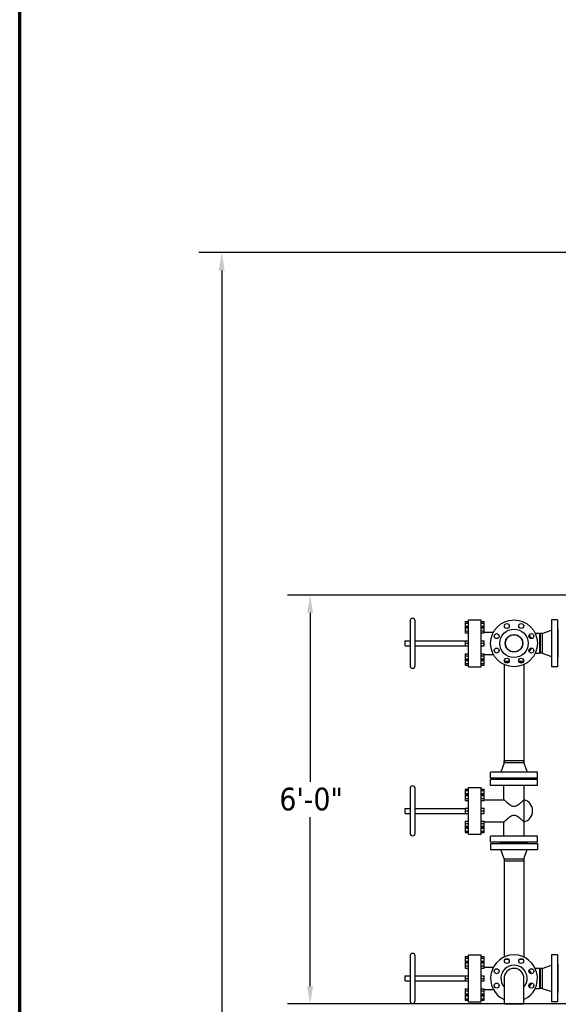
# Model space of a CAD drawing. Header units: inches. Extents: x 24 to 1128, y -94 to 748.
# Tile 13 of 256: x 24 to 119, y 285 to 458. Entities that reach past the tile are written whole.
import ezdxf

# ---------------------------------------------------------------- set-up
doc = ezdxf.new("R2010")
doc.units = ezdxf.units.IN
doc.header["$LTSCALE"] = 32
doc.header["$MEASUREMENT"] = 0
for name, color, linetype, lineweight in [('Border (ANSI)', 7, 'Continuous', 70), ('Dimension (ANSI)', 7, 'Continuous', 25), ('Visible (ANSI)', 7, 'Continuous', 30)]:
    doc.layers.add(name, color=color, linetype=linetype, lineweight=lineweight)
doc.styles.add('Note Text (ANSI)', font='tahoma.ttf')
doc.dimstyles.new('Architectural (ANSI)', dxfattribs={"dimscale": 32, "dimtxt": 0.125, "dimasz": 0.098425, "dimexe": 0.125, "dimexo": 0.0625, "dimgap": 0.031496, "dimtad": 0, "dimtih": 1, "dimtoh": 1, "dimdec": 4, "dimrnd": 1e-08, "dimzin": 3, "dimdsep": 46, "dimlunit": 4, "dimtxsty": 'Note Text (ANSI)', "dimcen": 0.09, "dimdle": 0.393701, "dimclrd": 256, "dimclre": 256, "dimclrt": 256, "dimadec": 0, "dimazin": 3, "dimtfac": 0.96, "dimtofl": 0, "dimtmove": 0, "dimatfit": 3, "dimfxl": 1, "dimfrac": 2, "dimtolj": 1, "dimtzin": 12, "dimlwd": -1, "dimlwe": -1, "dimarcsym": 0})

# ---------------------------------------------------------------- blocks, each defined once
blk = doc.blocks.new('Borders SUPERIOR BORDER')
at = {"layer": 'Border (ANSI)'}
blk.add_line((0.75, 0.625), (0.75, 23.375), dxfattribs=at)
blk = doc.blocks.new('*D14')
at = {"layer": 'Defpoints', "color": 0, "transparency": 16777216}
for p in [(140.23, 417.11), (59.6, 127.54), (233.98, 127.54)]:
    blk.add_point(p, dxfattribs=at)
at = {"layer": 'Dimension (ANSI)', "transparency": 16777216}
for p, q in [((138.23, 417.11), (55.6, 417.11)), ((59.6, 413.96), (59.6, 254.1)), ((59.6, 130.69), (59.6, 247.04)), ((231.98, 127.54), (55.6, 127.54))]:
    blk.add_line(p, q, dxfattribs=at)
for points in [[(59.08, 413.96), (60.13, 413.96), (59.6, 417.11)], [(59.08, 130.69), (60.13, 130.69), (59.6, 127.54)]]:
    blk.add_solid(points, dxfattribs=at)
at = {"layer": 'Dimension (ANSI)', "transparency": 16777216, "insert": (46.3, 253.09), "char_height": 4, "attachment_point": 1, "style": 'Note Text (ANSI)'}
blk.add_mtext('\\A1;24\'-1 9/16"', dxfattribs=at)
blk = doc.blocks.new('*D16')
at = {"layer": 'Defpoints', "color": 0, "transparency": 16777216}
for p in [(130.98, 356.81), (75.18, 284.81), (137.98, 284.81)]:
    blk.add_point(p, dxfattribs=at)
at = {"layer": 'Dimension (ANSI)', "transparency": 16777216}
for p, q in [((128.98, 356.81), (71.18, 356.81)), ((75.18, 353.66), (75.18, 323.9)), ((75.18, 287.96), (75.18, 317.72)), ((135.98, 284.81), (71.18, 284.81))]:
    blk.add_line(p, q, dxfattribs=at)
for points in [[(74.66, 353.66), (75.71, 353.66), (75.18, 356.81)], [(74.66, 287.96), (75.71, 287.96), (75.18, 284.81)]]:
    blk.add_solid(points, dxfattribs=at)
at = {"layer": 'Dimension (ANSI)', "transparency": 16777216, "insert": (69.76, 322.9), "char_height": 4, "attachment_point": 1, "style": 'Note Text (ANSI)'}
blk.add_mtext('\\A1;6\'-0"', dxfattribs=at)

msp = doc.modelspace()

# ---------------------------------------------------------------- linework, layer by layer
at = {"layer": 'Visible (ANSI)'}
for p, q in [((92.80402, 352.27362), (92.80402, 344.35362)), ((93.68402, 344.35362), (93.68402, 352.27362)), ((102.50902, 352.15162), (103.06902, 352.15162)), ((102.50902, 352.15162), (102.50902, 351.88762)), ((103.06902, 352.43862), (105.30902, 352.43862)), ((103.06902, 344.18862), (103.06902, 352.43862)), ((105.30902, 344.18862), (105.30902, 352.43862)), ((105.30902, 352.15162), (105.86902, 352.15162)), ((105.86902, 351.88762), (105.86902, 352.15162)), ((118.79902, 352.43862), (117.73902, 352.43862)), ((117.73902, 352.43862), (117.73902, 344.18862)), ((118.79902, 352.43862), (118.79902, 344.18862)), ((102.50902, 351.88762), (103.06902, 351.88762)), ((102.50902, 351.88762), (102.50902, 351.35962)), ((102.50902, 351.35962), (103.06902, 351.35962)), ((102.50902, 351.35962), (102.50902, 351.16416)), ((102.50902, 351.16416), (103.06902, 351.16416)), ((102.50902, 351.16416), (102.50902, 351.0275)), ((102.50902, 351.0275), (103.06902, 351.0275)), ((102.50902, 351.0275), (102.50902, 350.51749)), ((102.50902, 350.51749), (103.06902, 350.51749)), ((102.50902, 350.51749), (102.50902, 350.14414)), ((105.30902, 351.88762), (105.86902, 351.88762)), ((105.30902, 351.35962), (105.86902, 351.35962)), ((105.30902, 351.16416), (105.86902, 351.16416)), ((105.30902, 351.0275), (105.86902, 351.0275)), ((105.30902, 350.51749), (105.86902, 350.51749)), ((105.86902, 351.35962), (105.86902, 351.88762)), ((105.86902, 351.16416), (105.86902, 351.35962)), ((105.86902, 351.0275), (105.86902, 351.16416)), ((105.86902, 350.51749), (105.86902, 351.0275)), ((105.86902, 350.14414), (105.86902, 350.51749)), ((105.86902, 350.27162), (107.48334, 350.27162)), ((116.07902, 350.06362), (117.73902, 350.62362)), ((118.85902, 350.81362), (118.79902, 350.81362)), ((118.85902, 350.81362), (118.85902, 345.81362)), ((91.92402, 348.75362), (92.80402, 348.75362)), ((91.92402, 347.87362), (91.92402, 348.75362)), ((93.68402, 348.75362), (102.50902, 348.75362)), ((102.50902, 350.14414), (103.06902, 350.14414)), ((102.50902, 348.77089), (103.06902, 348.77089)), ((102.50902, 348.77089), (102.50902, 348.31362)), ((105.30902, 350.14414), (105.86902, 350.14414)), ((105.30902, 348.77089), (105.86902, 348.77089)), ((105.86902, 348.31362), (105.86902, 348.77089)), ((115.61402, 350.06362), (114.84941, 350.06362)), ((115.61402, 350.06362), (115.61402, 346.56362)), ((116.07902, 350.06362), (115.73902, 350.06362)), ((115.73902, 350.06362), (115.73902, 346.56362)), ((116.07902, 350.06362), (116.07902, 346.56362)), ((91.92402, 347.87362), (92.80402, 347.87362)), ((93.68402, 347.87362), (102.50902, 347.87362)), ((102.50902, 348.31362), (103.06902, 348.31362)), ((102.50902, 348.31362), (102.50902, 347.85636)), ((102.50902, 347.85636), (103.06902, 347.85636)), ((105.30902, 348.31362), (105.86902, 348.31362)), ((105.30902, 347.85636), (105.86902, 347.85636)), ((105.86902, 347.85636), (105.86902, 348.31362)), ((102.50902, 346.48311), (103.06902, 346.48311)), ((102.50902, 346.48311), (102.50902, 346.10976)), ((102.50902, 346.10976), (103.06902, 346.10976)), ((102.50902, 346.10976), (102.50902, 345.59975)), ((102.50902, 345.59975), (103.06902, 345.59975)), ((102.50902, 345.59975), (102.50902, 345.46309)), ((102.50902, 345.46309), (102.50902, 345.26762)), ((102.50902, 345.46309), (103.06902, 345.46309)), ((102.50902, 345.26762), (103.06902, 345.26762)), ((102.50902, 345.26762), (102.50902, 344.73962)), ((105.30902, 346.48311), (105.86902, 346.48311)), ((105.30902, 346.10976), (105.86902, 346.10976)), ((105.30902, 345.59975), (105.86902, 345.59975)), ((105.30902, 345.46309), (105.86902, 345.46309)), ((105.30902, 345.26762), (105.86902, 345.26762)), ((105.86902, 346.10976), (105.86902, 346.48311)), ((105.86902, 346.35562), (107.48334, 346.35562)), ((105.86902, 345.59975), (105.86902, 346.10976)), ((105.86902, 345.46309), (105.86902, 345.59975)), ((105.86902, 345.26762), (105.86902, 345.46309)), ((105.86902, 344.73962), (105.86902, 345.26762)), ((110.26186, 345.11568), (109.43281, 345.11568)), ((112.79523, 345.11568), (111.96618, 345.11568)), ((114.84941, 346.56362), (115.61402, 346.56362)), ((116.07902, 346.56362), (115.73902, 346.56362)), ((116.07902, 346.56362), (117.73902, 346.00362)), ((118.85902, 345.81362), (118.79902, 345.81362)), ((102.50902, 344.73962), (103.06902, 344.73962)), ((102.50902, 344.73962), (102.50902, 344.47562)), ((102.50902, 344.47562), (103.06902, 344.47562)), ((103.06902, 344.18862), (105.30902, 344.18862)), ((105.30902, 344.73962), (105.86902, 344.73962)), ((105.30902, 344.47562), (105.86902, 344.47562)), ((105.86902, 344.47562), (105.86902, 344.73962)), ((109.36402, 344.57824), (109.36402, 327.27862)), ((110.14356, 344.93362), (109.55111, 344.93362)), ((112.67693, 344.93362), (112.08448, 344.93362)), ((112.86402, 344.57824), (112.86402, 327.27862)), ((118.79902, 344.18862), (117.73902, 344.18862)), ((109.36402, 327.27862), (108.80402, 325.61862)), ((109.36402, 327.27862), (109.36402, 327.61862)), ((112.86402, 327.61862), (109.36402, 327.61862)), ((112.86402, 327.27862), (109.36402, 327.27862)), ((112.86402, 327.27862), (112.86402, 327.61862)), ((112.86402, 327.27862), (113.42402, 325.61862)), ((106.98902, 324.55862), (106.98902, 325.61862)), ((115.23902, 325.61862), (106.98902, 325.61862)), ((115.23902, 324.55862), (106.98902, 324.55862)), ((106.98902, 323.25362), (106.98902, 324.31362)), ((115.23902, 324.31362), (106.98902, 324.31362)), ((108.61402, 324.49862), (108.61402, 324.55862)), ((113.61402, 324.49862), (108.61402, 324.49862)), ((108.61402, 324.31362), (108.61402, 324.37362)), ((113.61402, 324.37362), (108.61402, 324.37362)), ((113.61402, 324.49862), (113.61402, 324.55862)), ((113.61402, 324.31362), (113.61402, 324.37362)), ((115.23902, 324.55862), (115.23902, 325.61862)), ((115.23902, 323.25362), (115.23902, 324.31362)), ((92.80402, 322.77362), (92.80402, 314.85362)), ((93.68402, 314.85362), (93.68402, 322.77362)), ((102.50902, 322.65162), (103.06902, 322.65162)), ((102.50902, 322.65162), (102.50902, 322.38762)), ((103.06902, 322.93862), (105.30902, 322.93862)), ((103.06902, 314.68862), (103.06902, 322.93862)), ((105.30902, 314.68862), (105.30902, 322.93862)), ((105.30902, 322.65162), (105.86902, 322.65162)), ((105.86902, 322.38762), (105.86902, 322.65162)), ((115.23902, 323.25362), (106.98902, 323.25362)), ((109.33402, 320.77162), (109.33402, 323.25362)), ((112.89402, 320.77162), (112.89402, 323.25362)), ((102.50902, 322.38762), (103.06902, 322.38762)), ((102.50902, 322.38762), (102.50902, 321.85962)), ((102.50902, 321.85962), (103.06902, 321.85962)), ((102.50902, 321.85962), (102.50902, 321.66416)), ((102.50902, 321.66416), (103.06902, 321.66416)), ((102.50902, 321.66416), (102.50902, 321.5275)), ((102.50902, 321.5275), (103.06902, 321.5275)), ((102.50902, 321.5275), (102.50902, 321.01749)), ((102.50902, 321.01749), (103.06902, 321.01749)), ((102.50902, 321.01749), (102.50902, 320.64414)), ((105.30902, 322.38762), (105.86902, 322.38762)), ((105.30902, 321.85962), (105.86902, 321.85962)), ((105.30902, 321.66416), (105.86902, 321.66416)), ((105.30902, 321.5275), (105.86902, 321.5275)), ((105.30902, 321.01749), (105.86902, 321.01749)), ((105.86902, 321.85962), (105.86902, 322.38762)), ((105.86902, 321.66416), (105.86902, 321.85962)), ((105.86902, 321.5275), (105.86902, 321.66416)), ((105.86902, 321.01749), (105.86902, 321.5275)), ((105.86902, 320.64414), (105.86902, 321.01749)), ((105.86902, 320.77162), (109.33402, 320.77162)), ((112.89402, 316.85562), (112.89402, 320.77162)), ((91.92402, 319.25362), (92.80402, 319.25362)), ((91.92402, 318.37362), (91.92402, 319.25362)), ((93.68402, 319.25362), (102.50902, 319.25362)), ((102.50902, 320.64414), (103.06902, 320.64414)), ((102.50902, 319.27089), (103.06902, 319.27089)), ((102.50902, 319.27089), (102.50902, 318.81362)), ((105.30902, 320.64414), (105.86902, 320.64414)), ((105.30902, 319.27089), (105.86902, 319.27089)), ((105.86902, 318.81362), (105.86902, 319.27089)), ((91.92402, 318.37362), (92.80402, 318.37362)), ((93.68402, 318.37362), (102.50902, 318.37362)), ((102.50902, 318.81362), (103.06902, 318.81362)), ((102.50902, 318.81362), (102.50902, 318.35636)), ((102.50902, 318.35636), (103.06902, 318.35636)), ((105.30902, 318.81362), (105.86902, 318.81362)), ((105.30902, 318.35636), (105.86902, 318.35636)), ((105.86902, 318.35636), (105.86902, 318.81362)), ((102.50902, 316.98311), (103.06902, 316.98311)), ((102.50902, 316.98311), (102.50902, 316.60976)), ((102.50902, 316.60976), (103.06902, 316.60976)), ((102.50902, 316.60976), (102.50902, 316.09975)), ((102.50902, 316.09975), (103.06902, 316.09975)), ((102.50902, 316.09975), (102.50902, 315.96309)), ((102.50902, 315.96309), (102.50902, 315.76762)), ((102.50902, 315.96309), (103.06902, 315.96309)), ((102.50902, 315.76762), (103.06902, 315.76762)), ((102.50902, 315.76762), (102.50902, 315.23962)), ((105.30902, 316.98311), (105.86902, 316.98311)), ((105.30902, 316.60976), (105.86902, 316.60976)), ((105.30902, 316.09975), (105.86902, 316.09975)), ((105.30902, 315.96309), (105.86902, 315.96309)), ((105.30902, 315.76762), (105.86902, 315.76762)), ((105.86902, 316.60976), (105.86902, 316.98311)), ((105.86902, 316.85562), (109.33402, 316.85562)), ((105.86902, 316.09975), (105.86902, 316.60976)), ((105.86902, 315.96309), (105.86902, 316.09975)), ((105.86902, 315.76762), (105.86902, 315.96309)), ((105.86902, 315.23962), (105.86902, 315.76762)), ((109.33402, 314.37362), (109.33402, 316.85562)), ((112.89402, 314.37362), (112.89402, 316.85562)), ((102.50902, 315.23962), (103.06902, 315.23962)), ((102.50902, 315.23962), (102.50902, 314.97562)), ((102.50902, 314.97562), (103.06902, 314.97562)), ((103.06902, 314.68862), (105.30902, 314.68862)), ((105.30902, 315.23962), (105.86902, 315.23962)), ((105.30902, 314.97562), (105.86902, 314.97562)), ((105.86902, 314.97562), (105.86902, 315.23962)), ((106.98902, 313.31362), (106.98902, 314.37362)), ((115.23902, 314.37362), (106.98902, 314.37362)), ((115.23902, 313.31362), (115.23902, 314.37362)), ((115.23902, 313.31362), (106.98902, 313.31362)), ((106.98902, 313.06862), (106.98902, 312.00862)), ((106.98902, 313.06862), (115.23902, 313.06862)), ((108.61402, 313.25362), (108.61402, 313.31362)), ((113.61402, 313.25362), (108.61402, 313.25362)), ((108.61402, 313.12862), (108.61402, 313.06862)), ((108.61402, 313.12862), (113.61402, 313.12862)), ((113.61402, 313.25362), (113.61402, 313.31362)), ((113.61402, 313.12862), (113.61402, 313.06862)), ((115.23902, 313.06862), (115.23902, 312.00862)), ((106.98902, 312.00862), (115.23902, 312.00862)), ((109.36402, 310.34862), (108.80402, 312.00862)), ((109.36402, 310.34862), (109.36402, 310.00862)), ((109.36402, 310.34862), (112.86402, 310.34862)), ((109.36402, 310.34862), (109.36402, 293.04901)), ((112.86402, 310.34862), (113.42402, 312.00862)), ((112.86402, 310.34862), (112.86402, 310.00862)), ((112.86402, 310.34862), (112.86402, 293.04901)), ((109.36402, 310.00862), (112.86402, 310.00862)), ((92.80402, 293.27362), (92.80402, 285.35362)), ((93.68402, 285.35362), (93.68402, 293.27362)), ((102.50902, 293.15162), (103.06902, 293.15162)), ((102.50902, 293.15162), (102.50902, 292.88762)), ((103.06902, 293.43862), (105.30902, 293.43862)), ((103.06902, 285.18862), (103.06902, 293.43862)), ((105.30902, 285.18862), (105.30902, 293.43862)), ((105.30902, 293.15162), (105.86902, 293.15162)), ((105.86902, 292.88762), (105.86902, 293.15162)), ((118.79902, 293.43862), (117.73902, 293.43862)), ((117.73902, 293.43862), (117.73902, 285.18862)), ((118.79902, 293.43862), (118.79902, 285.18862)), ((102.50902, 292.88762), (103.06902, 292.88762)), ((102.50902, 292.88762), (102.50902, 292.35962)), ((102.50902, 292.35962), (103.06902, 292.35962)), ((102.50902, 292.35962), (102.50902, 292.16416)), ((102.50902, 292.16416), (103.06902, 292.16416)), ((102.50902, 292.16416), (102.50902, 292.0275)), ((102.50902, 292.0275), (103.06902, 292.0275)), ((102.50902, 292.0275), (102.50902, 291.51749)), ((102.50902, 291.51749), (103.06902, 291.51749)), ((102.50902, 291.51749), (102.50902, 291.14414)), ((105.30902, 292.88762), (105.86902, 292.88762)), ((105.30902, 292.35962), (105.86902, 292.35962)), ((105.30902, 292.16416), (105.86902, 292.16416)), ((105.30902, 292.0275), (105.86902, 292.0275)), ((105.30902, 291.51749), (105.86902, 291.51749)), ((105.86902, 292.35962), (105.86902, 292.88762)), ((105.86902, 292.16416), (105.86902, 292.35962)), ((105.86902, 292.0275), (105.86902, 292.16416)), ((105.86902, 291.51749), (105.86902, 292.0275)), ((105.86902, 291.14414), (105.86902, 291.51749)), ((105.86902, 291.27162), (107.48334, 291.27162)), ((109.55111, 292.69362), (110.14356, 292.69362)), ((112.08448, 292.69362), (112.67693, 292.69362)), ((116.07902, 291.06362), (117.73902, 291.62362)), ((118.85902, 291.81362), (118.79902, 291.81362)), ((118.85902, 291.81362), (118.85902, 286.81362)), ((91.92402, 289.75362), (92.80402, 289.75362)), ((91.92402, 288.87362), (91.92402, 289.75362)), ((93.68402, 289.75362), (102.50902, 289.75362)), ((102.50902, 291.14414), (103.06902, 291.14414)), ((102.50902, 289.77089), (103.06902, 289.77089)), ((102.50902, 289.77089), (102.50902, 289.31362)), ((105.30902, 291.14414), (105.86902, 291.14414)), ((105.30902, 289.77089), (105.86902, 289.77089)), ((105.86902, 289.31362), (105.86902, 289.77089)), ((115.61402, 291.06362), (114.84941, 291.06362)), ((115.61402, 291.06362), (115.61402, 287.56362)), ((116.07902, 291.06362), (115.73902, 291.06362)), ((115.73902, 291.06362), (115.73902, 287.56362)), ((116.07902, 291.06362), (116.07902, 287.56362)), ((91.92402, 288.87362), (92.80402, 288.87362)), ((93.68402, 288.87362), (102.50902, 288.87362)), ((102.50902, 289.31362), (103.06902, 289.31362)), ((102.50902, 289.31362), (102.50902, 288.85636)), ((102.50902, 288.85636), (103.06902, 288.85636)), ((105.30902, 289.31362), (105.86902, 289.31362)), ((105.30902, 288.85636), (105.86902, 288.85636)), ((105.86902, 288.85636), (105.86902, 289.31362)), ((109.36402, 289.31362), (109.36402, 284.81362)), ((112.86402, 284.81362), (112.86402, 289.31362)), ((102.50902, 287.48311), (103.06902, 287.48311)), ((102.50902, 287.48311), (102.50902, 287.10976)), ((102.50902, 287.10976), (103.06902, 287.10976)), ((102.50902, 287.10976), (102.50902, 286.59975)), ((102.50902, 286.59975), (103.06902, 286.59975)), ((102.50902, 286.59975), (102.50902, 286.46309)), ((102.50902, 286.46309), (102.50902, 286.26762)), ((102.50902, 286.46309), (103.06902, 286.46309)), ((102.50902, 286.26762), (103.06902, 286.26762)), ((102.50902, 286.26762), (102.50902, 285.73962)), ((105.30902, 287.48311), (105.86902, 287.48311)), ((105.30902, 287.10976), (105.86902, 287.10976)), ((105.30902, 286.59975), (105.86902, 286.59975)), ((105.30902, 286.46309), (105.86902, 286.46309)), ((105.30902, 286.26762), (105.86902, 286.26762)), ((105.86902, 287.10976), (105.86902, 287.48311)), ((105.86902, 287.35562), (107.48334, 287.35562)), ((105.86902, 286.59975), (105.86902, 287.10976)), ((105.86902, 286.46309), (105.86902, 286.59975)), ((105.86902, 286.26762), (105.86902, 286.46309)), ((105.86902, 285.73962), (105.86902, 286.26762)), ((114.84941, 287.56362), (115.61402, 287.56362)), ((116.07902, 287.56362), (115.73902, 287.56362)), ((116.07902, 287.56362), (117.73902, 287.00362)), ((118.85902, 286.81362), (118.79902, 286.81362)), ((102.50902, 285.73962), (103.06902, 285.73962)), ((102.50902, 285.73962), (102.50902, 285.47562)), ((102.50902, 285.47562), (103.06902, 285.47562)), ((103.06902, 285.18862), (105.30902, 285.18862)), ((105.30902, 285.73962), (105.86902, 285.73962)), ((105.30902, 285.47562), (105.86902, 285.47562)), ((105.86902, 285.47562), (105.86902, 285.73962)), ((109.36402, 284.81362), (112.86402, 284.81362)), ((118.79902, 285.18862), (117.73902, 285.18862))]:
    msp.add_line(p, q, dxfattribs=at)
for centre, radius in [((111.11402, 348.31362), 4.125), ((111.11402, 348.31362), 2.5), ((109.84734, 351.37167), 0.4375), ((112.3807, 351.37167), 0.4375), ((108.05598, 349.58031), 0.4375), ((111.11402, 348.31362), 1.535), ((111.11402, 348.31362), 1.534), ((111.11402, 348.31362), 1.5), ((114.17206, 349.58031), 0.4375), ((108.05598, 347.04694), 0.4375), ((114.17206, 347.04694), 0.4375), ((109.84734, 345.25558), 0.4375), ((112.3807, 345.25558), 0.4375), ((109.84734, 292.37167), 0.4375), ((112.3807, 292.37167), 0.4375), ((108.05598, 290.58031), 0.4375), ((114.17206, 290.58031), 0.4375), ((108.05598, 288.04694), 0.4375), ((114.17206, 288.04694), 0.4375)]:
    msp.add_circle(centre, radius, dxfattribs=at)
for centre, radius, start, end in [((93.24402, 352.27362), 0.44, 0, 180), ((112.3661, 348.31362), 2.02792, 24.2024604, 45.8883287), ((112.3661, 348.31362), 2.02792, 314.1116713, 335.7975396), ((93.24402, 344.35362), 0.44, 180, 0), ((93.24402, 322.77362), 0.44, 0, 180), ((112.3661, 318.81362), 2.02792, 285.0894267, 74.9105733), ((93.24402, 314.85362), 0.44, 180, 0), ((93.24402, 293.27362), 0.44, 0, 180), ((111.11402, 289.31362), 4.125, 295.1027208, 244.8972792), ((111.11402, 289.31362), 2.31, 319.2509456, 220.7490544), ((111.11402, 289.31362), 1.75, 0, 180), ((112.3661, 289.31362), 2.02792, 24.2024604, 45.8883287), ((112.3661, 289.31362), 2.02792, 314.1116713, 335.7975396), ((93.24402, 285.35362), 0.44, 180, 0)]:
    msp.add_arc(centre, radius, start, end, dxfattribs=at)
for points, knots in [([(109.33402, 320.77162), (109.33402, 320.77162), (109.34639, 320.76036), (109.39563, 320.71576), (109.43248, 320.68245), (109.48077, 320.63924), (109.48211, 320.63804), (109.48346, 320.63683)], [22.924056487, 22.924056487, 22.924056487, 22.924056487, 23.840262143, 23.840262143, 24.756467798, 24.756467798, 24.782490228, 24.782490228, 24.782490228, 24.782490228]), ([(112.74458, 320.63683), (112.74593, 320.63804), (112.74727, 320.63924), (112.79556, 320.68245), (112.83241, 320.71576), (112.88165, 320.76036), (112.89402, 320.77162), (112.89402, 320.77162)], [36.348327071, 36.348327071, 36.348327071, 36.348327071, 36.3743495, 36.3743495, 37.290555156, 37.290555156, 38.206760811, 38.206760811, 38.206760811, 38.206760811]), ([(109.48346, 320.63683), (109.52964, 320.59553), (109.58537, 320.54603), (109.70103, 320.44495), (109.7593, 320.39463), (109.81974, 320.3435)], [24.782490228, 24.782490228, 24.782490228, 24.782490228, 25.672673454, 25.672673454, 26.439222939, 26.439222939, 26.439222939, 26.439222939]), ([(109.81974, 320.3435), (109.83154, 320.33352), (109.84343, 320.3235), (109.9347, 320.2469), (110.02273, 320.17476), (110.2116, 320.02859), (110.31236, 319.9545), (110.52317, 319.81764), (110.63274, 319.75489), (110.86291, 319.66062), (110.98356, 319.62932), (111.11402, 319.62932), (111.24448, 319.62932), (111.36513, 319.66062), (111.5953, 319.75489), (111.70487, 319.81764), (111.91568, 319.9545), (112.01644, 320.02859), (112.20531, 320.17476), (112.29333, 320.2469), (112.38461, 320.3235), (112.3965, 320.33352), (112.4083, 320.3435)], [26.439222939, 26.439222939, 26.439222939, 26.439222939, 26.58887911, 26.58887911, 27.583011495, 27.583011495, 28.57714388, 28.57714388, 29.571276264, 29.571276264, 30.565408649, 30.565408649, 30.565408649, 31.559541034, 31.559541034, 32.553673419, 32.553673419, 33.547805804, 33.547805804, 34.541938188, 34.541938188, 34.69159436, 34.69159436, 34.69159436, 34.69159436]), ([(112.4083, 320.3435), (112.46874, 320.39463), (112.527, 320.44495), (112.64267, 320.54603), (112.6984, 320.59553), (112.74458, 320.63683)], [34.69159436, 34.69159436, 34.69159436, 34.69159436, 35.458143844, 35.458143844, 36.348327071, 36.348327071, 36.348327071, 36.348327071]), ([(109.81974, 317.28375), (109.7593, 317.23261), (109.70103, 317.1823), (109.58537, 317.08122), (109.52964, 317.03172), (109.48346, 316.99042)], [34.69159436, 34.69159436, 34.69159436, 34.69159436, 35.458143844, 35.458143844, 36.348327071, 36.348327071, 36.348327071, 36.348327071]), ([(112.4083, 317.28375), (112.3965, 317.29373), (112.38461, 317.30375), (112.29333, 317.38035), (112.20531, 317.45249), (112.01644, 317.59866), (111.91568, 317.67275), (111.70487, 317.80961), (111.5953, 317.87236), (111.36513, 317.96663), (111.24448, 317.99793), (111.11402, 317.99793), (110.98356, 317.99793), (110.86291, 317.96663), (110.63274, 317.87236), (110.52317, 317.80961), (110.31236, 317.67275), (110.2116, 317.59866), (110.02273, 317.45249), (109.9347, 317.38035), (109.84343, 317.30375), (109.83154, 317.29373), (109.81974, 317.28375)], [26.439222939, 26.439222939, 26.439222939, 26.439222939, 26.58887911, 26.58887911, 27.583011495, 27.583011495, 28.57714388, 28.57714388, 29.571276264, 29.571276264, 30.565408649, 30.565408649, 30.565408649, 31.559541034, 31.559541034, 32.553673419, 32.553673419, 33.547805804, 33.547805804, 34.541938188, 34.541938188, 34.69159436, 34.69159436, 34.69159436, 34.69159436]), ([(112.74458, 316.99042), (112.6984, 317.03172), (112.64267, 317.08122), (112.527, 317.1823), (112.46874, 317.23261), (112.4083, 317.28375)], [24.782490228, 24.782490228, 24.782490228, 24.782490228, 25.672673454, 25.672673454, 26.439222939, 26.439222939, 26.439222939, 26.439222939]), ([(109.48346, 316.99042), (109.48211, 316.98921), (109.48077, 316.98801), (109.43248, 316.9448), (109.39563, 316.91149), (109.34639, 316.86689), (109.33402, 316.85562), (109.33402, 316.85562)], [36.348327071, 36.348327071, 36.348327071, 36.348327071, 36.3743495, 36.3743495, 37.290555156, 37.290555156, 38.206760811, 38.206760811, 38.206760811, 38.206760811]), ([(112.89402, 316.85562), (112.89402, 316.85562), (112.88165, 316.86689), (112.83241, 316.91149), (112.79556, 316.9448), (112.74727, 316.98801), (112.74593, 316.98921), (112.74458, 316.99042)], [22.924056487, 22.924056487, 22.924056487, 22.924056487, 23.840262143, 23.840262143, 24.756467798, 24.756467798, 24.782490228, 24.782490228, 24.782490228, 24.782490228])]:
    msp.add_open_spline(points, degree=3, knots=knots, dxfattribs=at)

# ---------------------------------------------------------------- block references
at = {"xscale": 32, "yscale": 32, "zscale": 32}
msp.add_blockref('Borders SUPERIOR BORDER', (0, 0), dxfattribs=at)

# ---------------------------------------------------------------- dimensions: what is measured, and where the dimension line sits
at = {"layer": 'Dimension (ANSI)'}
for base, p1, p2, picture, middle in [((59.6041, 127.53942), (140.23402, 417.10862), (233.98302, 127.53942), '*D14', (59.6041, 250.56851)), ((75.18335, 284.81362), (130.98402, 356.81362), (137.98402, 284.81362), '*D16', (75.18335, 320.81362))]:
    dim = msp.add_linear_dim(base=base, p1=p1, p2=p2, angle=90, dimstyle='Architectural (ANSI)', override={"dimgap": 0.031496, "dimdec": 4, "dimlfac": 1, "dimtol": 0, "dimlim": 0, "dimtp": 0, "dimtm": 0, "dimtdec": 2, "dimatfit": 1}, dxfattribs=at)
    dim.commit()
    dim.dimension.update_dxf_attribs({"geometry": picture, "text_midpoint": middle, "dimtype": 160})

doc.saveas('drawing.dxf')
